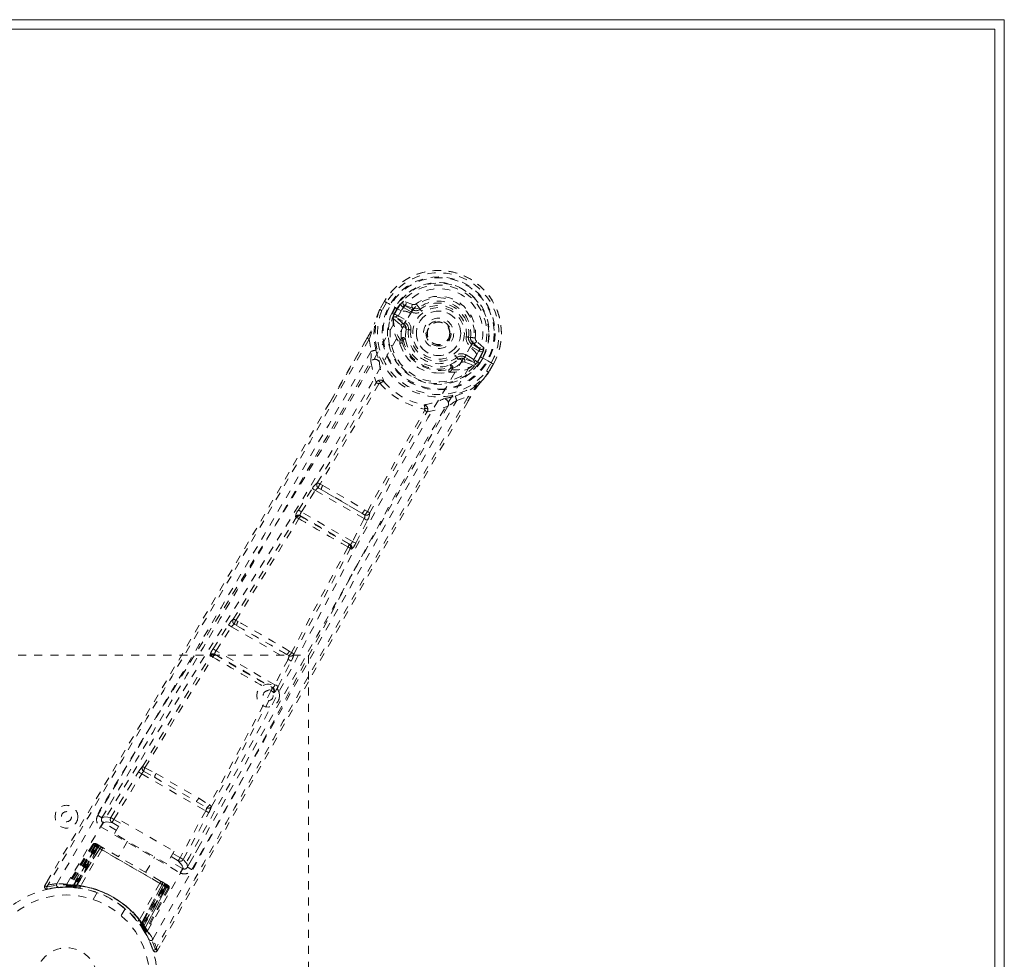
# Model space of a CAD drawing. Header units: inches. Extents: x 2.6 to 62.1, y 15.4 to 39.1.
# Tile 6 of 6: x 49.9 to 62.1, y 27.5 to 39.1. Entities that reach past the tile are written whole.
import ezdxf

# ---------------------------------------------------------------- set-up
doc = ezdxf.new("R2010")
doc.units = ezdxf.units.IN
doc.header["$MEASUREMENT"] = 0
doc.linetypes.add('SLD-Dashed', pattern=[0.075, 0.05, -0.025])
doc.linetypes.add('SLD-Solid', pattern=[0])

msp = doc.modelspace()

# ---------------------------------------------------------------- linework, layer by layer
at = {"color": 7, "linetype": 'SLD-Solid', "lineweight": 15}
for p, q in [((2.597, 39.139), (62.097, 39.139)), ((62.097, 39.139), (62.097, 15.389)), ((2.715, 39.021), (61.979, 39.021)), ((61.979, 39.021), (2.715, 39.021)), ((61.979, 39.021), (61.979, 15.508)), ((61.979, 15.508), (61.979, 39.021))]:
    msp.add_line(p, q, dxfattribs=at)
at = {"color": 7, "linetype": 'SLD-Dashed', "lineweight": 0}
for p, q in [((54.414, 35.651), (54.356, 35.55)), ((54.415, 35.651), (54.357, 35.549)), ((54.417, 35.649), (54.414, 35.651)), ((54.463, 35.622), (54.417, 35.649)), ((54.764, 35.611), (54.649, 35.65)), ((54.356, 35.55), (54.353, 35.546)), ((54.438, 35.634), (54.381, 35.535)), ((54.483, 35.61), (54.463, 35.622)), ((54.62, 35.531), (54.483, 35.61)), ((54.508, 35.512), (54.543, 35.573)), ((54.569, 35.558), (54.534, 35.498)), ((54.534, 35.487), (54.574, 35.555)), ((54.574, 35.555), (54.569, 35.558)), ((54.743, 35.52), (54.642, 35.578)), ((54.657, 35.604), (54.768, 35.564)), ((54.758, 35.546), (54.657, 35.604)), ((54.768, 35.564), (54.758, 35.546)), ((54.842, 35.571), (54.806, 35.618)), ((54.842, 35.571), (54.857, 35.552)), ((54.508, 35.511), (54.508, 35.512)), ((54.508, 35.511), (54.534, 35.498)), ((54.522, 35.452), (54.522, 35.446)), ((54.522, 35.446), (54.522, 35.446)), ((54.522, 35.446), (54.522, 35.446)), ((54.526, 35.431), (54.522, 35.446)), ((54.526, 35.431), (54.615, 35.356)), ((54.534, 35.497), (54.529, 35.478)), ((54.529, 35.478), (54.534, 35.487)), ((54.655, 35.367), (54.555, 35.453)), ((54.555, 35.453), (54.667, 35.388)), ((54.57, 35.479), (54.682, 35.414)), ((54.74, 35.503), (54.741, 35.505)), ((54.655, 35.367), (54.667, 35.388)), ((54.711, 35.3), (54.682, 35.304)), ((54.2, 35.196), (53.735, 34.397)), ((53.738, 34.394), (54.201, 35.195)), ((54.225, 35.179), (54.25, 35.032)), ((54.612, 35.171), (54.621, 35.188)), ((54.644, 35.181), (54.635, 35.165)), ((55.22, 35.174), (55.211, 35.161)), ((55.457, 35.205), (55.481, 35.202)), ((55.481, 35.202), (55.48, 35.194)), ((55.646, 35.075), (55.555, 35.155)), ((54.606, 35.122), (54.604, 35.143)), ((55.474, 35.081), (55.473, 35.079)), ((55.587, 35.033), (55.486, 35.091)), ((55.511, 35.135), (55.501, 35.117)), ((55.602, 35.059), (55.501, 35.117)), ((55.511, 35.135), (55.602, 35.059)), ((55.329, 34.93), (55.311, 34.953)), ((55.397, 34.938), (55.41, 34.959)), ((55.522, 34.894), (55.397, 34.938)), ((55.41, 34.959), (55.522, 34.894)), ((55.425, 34.985), (55.537, 34.92)), ((55.694, 34.911), (55.557, 34.99)), ((55.562, 34.894), (55.601, 34.962)), ((55.571, 34.899), (55.606, 34.959)), ((55.632, 34.945), (55.596, 34.883)), ((55.601, 34.962), (55.606, 34.959)), ((55.632, 34.945), (55.632, 34.945)), ((55.714, 34.899), (55.694, 34.911)), ((55.232, 34.82), (55.242, 34.836)), ((55.25, 34.803), (55.259, 34.819)), ((55.408, 34.898), (55.518, 34.859)), ((55.532, 34.863), (55.518, 34.859)), ((55.518, 34.859), (55.518, 34.859)), ((55.518, 34.859), (55.518, 34.859)), ((55.533, 34.863), (55.538, 34.865)), ((55.571, 34.899), (55.557, 34.885)), ((55.557, 34.885), (55.562, 34.894)), ((55.571, 34.899), (55.596, 34.883)), ((55.596, 34.883), (55.596, 34.883)), ((55.68, 34.785), (55.737, 34.884)), ((55.705, 34.771), (55.763, 34.872)), ((55.764, 34.871), (55.706, 34.77)), ((55.761, 34.873), (55.714, 34.899)), ((55.764, 34.871), (55.761, 34.873)), ((55.229, 34.782), (55.21, 34.773)), ((55.704, 34.767), (55.706, 34.77)), ((54.345, 34.628), (54.345, 34.628)), ((55.309, 34.42), (55.45, 34.472)), ((55.449, 34.412), (55.476, 34.459)), ((55.477, 34.459), (55.45, 34.412)), ((54.912, 34.3), (54.912, 34.3)), ((53.347, 33.064), (53.52, 33.331)), ((53.595, 33.336), (53.629, 33.317)), ((53.65, 33.367), (53.615, 33.386)), ((53.384, 33.04), (53.557, 33.307)), ((53.557, 33.307), (54.162, 32.957)), ((54.135, 33.025), (53.629, 33.317)), ((53.32, 32.971), (53.31, 32.982)), ((53.38, 32.985), (53.37, 32.997)), ((53.37, 32.997), (53.987, 32.64)), ((54.018, 32.674), (53.384, 33.04)), ((54.162, 32.957), (54.018, 32.674)), ((54.135, 33.025), (54.168, 33.005)), ((54.202, 33.047), (54.168, 33.068)), ((54.057, 32.654), (54.202, 32.937)), ((53.987, 32.64), (53.973, 32.643)), ((53.99, 32.584), (54.005, 32.581)), ((52.29, 31.344), (52.481, 31.641)), ((52.328, 31.32), (52.519, 31.617)), ((52.519, 31.617), (53.218, 31.213)), ((52.582, 31.632), (52.554, 31.648)), ((52.6, 31.682), (52.571, 31.697)), ((53.2, 31.276), (52.582, 31.632)), ((47.472, 31.264), (53.472, 31.264)), ((52.251, 31.263), (52.256, 31.256)), ((52.316, 31.271), (52.311, 31.278)), ((52.311, 31.278), (53.028, 30.864)), ((53.056, 30.899), (52.328, 31.32)), ((53.2, 31.276), (53.227, 31.26)), ((53.261, 31.299), (53.233, 31.316)), ((53.472, 31.264), (53.472, 23.264)), ((53.218, 31.213), (53.056, 30.899)), ((53.096, 30.879), (53.258, 31.193)), ((53.028, 30.864), (53.02, 30.865)), ((53.037, 30.805), (53.046, 30.804)), ((51.021, 29.253), (51.366, 29.818)), ((51.06, 29.23), (51.404, 29.795)), ((51.404, 29.795), (52.198, 29.337)), ((51.431, 29.826), (51.565, 29.752)), ((51.444, 29.87), (51.583, 29.798)), ((51.565, 29.752), (52.08, 29.454)), ((51.06, 29.5), (50.913, 29.253)), ((52.08, 29.454), (52.211, 29.376)), ((52.111, 29.493), (52.243, 29.409)), ((52.198, 29.337), (51.881, 28.756)), ((51.92, 28.735), (52.237, 29.315)), ((50.911, 29.251), (50.909, 29.243)), ((51.09, 29.095), (50.928, 29.189)), ((51.037, 29.191), (51.119, 29.144)), ((51.06, 29.23), (51.141, 29.183)), ((51.067, 29.054), (51.157, 29.21)), ((51.157, 29.21), (51.806, 28.835)), ((50.897, 29.137), (51.881, 28.569)), ((51.716, 28.679), (51.067, 29.054)), ((51.227, 28.962), (51.116, 28.769)), ((50.797, 28.92), (50.476, 28.406)), ((50.809, 28.913), (50.492, 28.406)), ((50.829, 28.906), (50.512, 28.403)), ((50.825, 28.904), (50.514, 28.406)), ((50.831, 28.9), (50.552, 28.418)), ((50.561, 28.417), (50.837, 28.896)), ((50.567, 28.417), (50.843, 28.893)), ((50.848, 28.89), (50.575, 28.416)), ((50.859, 28.884), (50.588, 28.415)), ((50.591, 28.402), (50.883, 28.87)), ((50.884, 28.87), (50.592, 28.402)), ((50.595, 28.414), (50.864, 28.881)), ((50.91, 28.855), (50.645, 28.405)), ((50.809, 28.913), (50.797, 28.92)), ((50.883, 28.87), (50.825, 28.904)), ((50.837, 28.896), (50.831, 28.9)), ((50.837, 28.896), (51.703, 28.397)), ((50.843, 28.893), (50.848, 28.89)), ((50.852, 28.921), (50.846, 28.925)), ((51.692, 28.403), (50.848, 28.89)), ((50.863, 28.915), (50.858, 28.918)), ((50.864, 28.881), (50.859, 28.884)), ((50.864, 28.881), (51.676, 28.412)), ((50.912, 28.887), (50.865, 28.914)), ((50.879, 28.906), (50.874, 28.909)), ((50.879, 28.906), (50.912, 28.887)), ((50.883, 28.87), (50.884, 28.87)), ((51.806, 28.835), (51.716, 28.679)), ((51.791, 28.808), (51.881, 28.756)), ((51.974, 28.641), (52.114, 28.891)), ((51.453, 28.574), (51.565, 28.767)), ((51.911, 28.621), (51.74, 28.72)), ((51.768, 28.769), (51.858, 28.717)), ((51.967, 28.632), (51.973, 28.638)), ((50.237, 28.469), (50.203, 28.412)), ((50.237, 28.469), (50.203, 28.411)), ((50.237, 28.465), (50.204, 28.411)), ((51.63, 28.439), (51.373, 27.985)), ((51.638, 28.467), (51.645, 28.463)), ((51.704, 28.43), (51.657, 28.457)), ((51.657, 28.457), (51.69, 28.438)), ((50.203, 28.411), (50.229, 28.396)), ((50.235, 28.368), (50.288, 28.377)), ((50.451, 28.392), (50.467, 28.392)), ((50.476, 28.406), (50.492, 28.406)), ((50.488, 28.392), (50.563, 28.388)), ((50.514, 28.406), (50.591, 28.402)), ((50.55, 28.389), (50.541, 28.39)), ((50.55, 28.389), (50.552, 28.418)), ((50.559, 28.389), (50.55, 28.389)), ((50.552, 28.418), (50.561, 28.417)), ((50.556, 28.389), (50.565, 28.388)), ((50.559, 28.389), (50.561, 28.417)), ((50.563, 28.388), (50.564, 28.388)), ((50.564, 28.388), (50.572, 28.388)), ((50.565, 28.388), (50.567, 28.417)), ((50.575, 28.416), (50.567, 28.417)), ((50.572, 28.387), (50.575, 28.416)), ((50.585, 28.386), (50.588, 28.415)), ((50.592, 28.386), (50.585, 28.386)), ((50.588, 28.415), (50.595, 28.414)), ((50.592, 28.402), (50.591, 28.402)), ((50.852, 28.323), (50.804, 28.239)), ((51.398, 27.937), (51.657, 28.424)), ((51.657, 28.423), (51.398, 27.936)), ((51.676, 28.412), (51.407, 27.945)), ((51.411, 27.94), (51.681, 28.409)), ((51.418, 27.929), (51.692, 28.403)), ((51.697, 28.4), (51.422, 27.923)), ((51.703, 28.397), (51.426, 27.918)), ((51.431, 27.911), (51.709, 28.393)), ((51.438, 27.869), (51.715, 28.394)), ((51.715, 28.39), (51.44, 27.871)), ((51.731, 28.38), (51.451, 27.853)), ((51.743, 28.374), (51.458, 27.839)), ((51.657, 28.424), (51.657, 28.423)), ((51.715, 28.39), (51.657, 28.423)), ((51.681, 28.409), (51.676, 28.412)), ((51.695, 28.435), (51.69, 28.438)), ((51.692, 28.403), (51.697, 28.4)), ((51.709, 28.393), (51.703, 28.397)), ((51.711, 28.425), (51.706, 28.429)), ((51.723, 28.419), (51.717, 28.422)), ((51.743, 28.374), (51.731, 28.38)), ((51.15, 28.039), (51.199, 28.123)), ((51.407, 27.945), (51.383, 27.928)), ((51.387, 27.923), (51.383, 27.928)), ((51.411, 27.94), (51.387, 27.923)), ((51.418, 27.929), (51.394, 27.913)), ((51.398, 27.936), (51.398, 27.937)), ((51.398, 27.936), (51.44, 27.871)), ((51.422, 27.923), (51.399, 27.907)), ((51.399, 27.906), (51.4, 27.905)), ((51.4, 27.905), (51.409, 27.891)), ((51.426, 27.918), (51.402, 27.901)), ((51.407, 27.895), (51.402, 27.901)), ((51.407, 27.945), (51.411, 27.94)), ((51.431, 27.911), (51.407, 27.895)), ((51.423, 27.87), (51.407, 27.895)), ((51.412, 27.887), (51.44, 27.842)), ((51.422, 27.923), (51.418, 27.929)), ((51.426, 27.918), (51.431, 27.911)), ((51.448, 27.831), (51.456, 27.817)), ((51.451, 27.853), (51.458, 27.839)), ((51.451, 27.824), (51.459, 27.81)), ((51.527, 27.661), (51.547, 27.611)), ((51.574, 27.619), (51.545, 27.61)), ((51.6, 27.605), (51.633, 27.664))]:
    msp.add_line(p, q, dxfattribs=at)
at = {"color": 7, "linetype": 'SLD-Dashed', "lineweight": 0, "flags": 128}
for points in [[(54.414, 35.651), (54.413, 35.651), (54.414, 35.65), (54.416, 35.649), (54.419, 35.647), (54.423, 35.644), (54.428, 35.641), (54.433, 35.638), (54.438, 35.634)], [(54.741, 35.505), (54.784, 35.568), (54.841, 35.621), (54.91, 35.661), (54.986, 35.686), (55.067, 35.696), (55.149, 35.69), (55.229, 35.669), (55.304, 35.634), (55.372, 35.586), (55.43, 35.527), (55.476, 35.459), (55.508, 35.384), (55.525, 35.306), (55.524, 35.227), (55.507, 35.151), (55.474, 35.081)], [(50.352, 28.433), (50.883, 29.336), (51.422, 30.231), (51.968, 31.119), (52.518, 32.001), (53.064, 32.879), (53.601, 33.758), (54.121, 34.641), (54.62, 35.531)], [(54.353, 35.546), (54.319, 35.463), (54.29, 35.375)], [(54.356, 35.55), (54.318, 35.46), (54.294, 35.385)], [(54.353, 35.546), (54.354, 35.546), (54.356, 35.545), (54.359, 35.544), (54.362, 35.543), (54.367, 35.541), (54.371, 35.539), (54.376, 35.537), (54.381, 35.535)], [(54.381, 35.535), (54.376, 35.538), (54.37, 35.542), (54.366, 35.544), (54.361, 35.547), (54.358, 35.548), (54.356, 35.55), (54.355, 35.55), (54.356, 35.55)], [(54.642, 35.578), (54.625, 35.594), (54.614, 35.615)], [(54.657, 35.604), (54.657, 35.603), (54.656, 35.602), (54.655, 35.599), (54.653, 35.596), (54.65, 35.592), (54.648, 35.588), (54.645, 35.583), (54.642, 35.578)], [(54.743, 35.52), (54.746, 35.525), (54.749, 35.53), (54.751, 35.534), (54.754, 35.538), (54.756, 35.541), (54.757, 35.544), (54.758, 35.545), (54.758, 35.546)], [(54.768, 35.564), (54.808, 35.557), (54.826, 35.562)], [(54.826, 35.562), (54.834, 35.566), (54.842, 35.571)], [(54.875, 35.528), (54.871, 35.533), (54.868, 35.537), (54.865, 35.541), (54.862, 35.545), (54.86, 35.548), (54.858, 35.55), (54.857, 35.551), (54.857, 35.552)], [(50.475, 28.427), (51.005, 29.327), (51.545, 30.219), (52.092, 31.104), (52.642, 31.982), (53.189, 32.857), (53.725, 33.733), (54.243, 34.614), (54.739, 35.502)], [(54.534, 35.497), (54.534, 35.498), (54.534, 35.498)], [(54.534, 35.487), (54.552, 35.486), (54.57, 35.479)], [(54.57, 35.479), (54.567, 35.474), (54.564, 35.469), (54.561, 35.465), (54.559, 35.461), (54.557, 35.458), (54.556, 35.455), (54.555, 35.454), (54.555, 35.453)], [(54.682, 35.414), (54.679, 35.409), (54.677, 35.404), (54.674, 35.4), (54.672, 35.396), (54.67, 35.393), (54.668, 35.39), (54.668, 35.389), (54.667, 35.388)], [(54.306, 35.044), (54.281, 35.202), (54.29, 35.375)], [(54.294, 35.385), (54.291, 35.38), (54.29, 35.375)], [(54.627, 35.323), (54.624, 35.344), (54.615, 35.356)], [(54.621, 35.188), (54.619, 35.249), (54.627, 35.323)], [(54.682, 35.304), (54.674, 35.235), (54.675, 35.177)], [(54.741, 35.296), (54.735, 35.297), (54.73, 35.298), (54.725, 35.298), (54.72, 35.299), (54.716, 35.299), (54.714, 35.3), (54.712, 35.3), (54.711, 35.3)], [(54.225, 35.179), (53.491, 33.911), (52.747, 32.641), (52.011, 31.395), (51.898, 31.205), (51.781, 31.007), (51.677, 30.832), (51.575, 30.661), (51.465, 30.476), (51.389, 30.347), (51.308, 30.212), (51.228, 30.078), (51.169, 29.977), (51.097, 29.856), (51.014, 29.717), (50.844, 29.431), (50.74, 29.256), (50.61, 29.037), (50.476, 28.812), (50.349, 28.599), (50.229, 28.396)], [(54.2, 35.196), (54.199, 35.196), (54.2, 35.195), (54.202, 35.194), (54.205, 35.191), (54.209, 35.189), (54.214, 35.186), (54.22, 35.182), (54.225, 35.179)], [(55.238, 35.225), (55.237, 35.218), (55.22, 35.174)], [(55.427, 35.209), (55.433, 35.208), (55.438, 35.208), (55.444, 35.207), (55.448, 35.207), (55.452, 35.206), (55.454, 35.206), (55.456, 35.205), (55.457, 35.205)], [(54.25, 35.032), (53.99, 34.581), (53.722, 34.121), (53.447, 33.649), (53.187, 33.205), (52.918, 32.749), (52.637, 32.273), (52.388, 31.852), (52.257, 31.631), (52.118, 31.396), (51.97, 31.148), (51.815, 30.887), (51.674, 30.65), (51.551, 30.443), (51.453, 30.279), (51.344, 30.094), (51.22, 29.887), (51.105, 29.693), (51.006, 29.528), (50.925, 29.391), (50.86, 29.281)], [(51.477, 27.848), (51.992, 28.757), (52.495, 29.671), (52.987, 30.587), (53.473, 31.503), (53.957, 32.414), (54.448, 33.316), (54.952, 34.205), (55.473, 35.079)], [(54.606, 35.122), (54.641, 35.035), (54.676, 34.981)], [(55.057, 35.099), (55.016, 35.112), (55.002, 35.119)], [(55.486, 35.091), (55.489, 35.096), (55.491, 35.101), (55.494, 35.105), (55.496, 35.109), (55.498, 35.112), (55.5, 35.115), (55.5, 35.116), (55.501, 35.117)], [(55.587, 35.033), (55.59, 35.038), (55.592, 35.043), (55.595, 35.047), (55.597, 35.051), (55.599, 35.054), (55.6, 35.057), (55.601, 35.058), (55.602, 35.059)], [(55.633, 35.027), (55.609, 35.025), (55.587, 35.033)], [(51.544, 27.745), (52.061, 28.656), (52.567, 29.57), (53.062, 30.487), (53.551, 31.404), (54.038, 32.317), (54.531, 33.221), (55.036, 34.113), (55.557, 34.99)], [(54.345, 34.92), (54.348, 34.908), (54.35, 34.9)], [(55.223, 34.861), (55.274, 34.889), (55.329, 34.93)], [(55.293, 34.977), (55.297, 34.973), (55.3, 34.968), (55.303, 34.964), (55.306, 34.961), (55.308, 34.958), (55.31, 34.955), (55.311, 34.954), (55.311, 34.953)], [(55.425, 34.985), (55.422, 34.98), (55.419, 34.976), (55.417, 34.971), (55.414, 34.967), (55.413, 34.964), (55.411, 34.962), (55.41, 34.96), (55.41, 34.959)], [(55.522, 34.894), (55.523, 34.895), (55.524, 34.897), (55.525, 34.899), (55.527, 34.902), (55.529, 34.906), (55.532, 34.911), (55.535, 34.915), (55.537, 34.92)], [(55.537, 34.92), (55.552, 34.909), (55.562, 34.894)], [(55.606, 34.959), (55.609, 34.957), (55.615, 34.954), (55.623, 34.95), (55.632, 34.945)], [(54.245, 34.904), (54.27, 34.774), (54.312, 34.647)], [(55.259, 34.819), (55.314, 34.848), (55.373, 34.892)], [(55.373, 34.892), (55.393, 34.9), (55.408, 34.898)], [(55.571, 34.899), (55.571, 34.899), (55.571, 34.899)], [(55.706, 34.77), (55.706, 34.77), (55.705, 34.771), (55.703, 34.772), (55.7, 34.774), (55.696, 34.776), (55.691, 34.779), (55.686, 34.782), (55.68, 34.785)], [(55.704, 34.767), (55.703, 34.767), (55.701, 34.769), (55.699, 34.771), (55.696, 34.773), (55.693, 34.776), (55.689, 34.779), (55.685, 34.782), (55.68, 34.785)], [(55.737, 34.884), (55.743, 34.881), (55.748, 34.878), (55.753, 34.876), (55.758, 34.874), (55.761, 34.872), (55.763, 34.871), (55.764, 34.871), (55.764, 34.871)], [(54.359, 34.632), (54.359, 34.643), (54.356, 34.651), (54.351, 34.658), (54.344, 34.662), (54.336, 34.663), (54.328, 34.661), (54.319, 34.655), (54.312, 34.647)], [(55.053, 34.763), (55.117, 34.76), (55.21, 34.773)], [(55.587, 34.626), (55.642, 34.687), (55.704, 34.767)], [(55.706, 34.77), (55.646, 34.693), (55.594, 34.635)], [(53.581, 33.399), (53.95, 34.018), (54.31, 34.639)], [(54.345, 34.628), (53.985, 34.006), (53.615, 33.386)], [(55.292, 34.475), (55.442, 34.532), (55.587, 34.626)], [(55.587, 34.626), (55.591, 34.63), (55.594, 34.635)], [(55.45, 34.472), (54.72, 33.203), (53.991, 31.923), (53.28, 30.662), (53.158, 30.446), (53.032, 30.221), (52.927, 30.034), (52.815, 29.834), (52.692, 29.616), (52.56, 29.379), (52.453, 29.189), (52.325, 28.96), (52.167, 28.677), (52.064, 28.494), (51.937, 28.268), (51.809, 28.04), (51.688, 27.823), (51.574, 27.619)], [(52.025, 28.608), (52.091, 28.727), (52.175, 28.877), (52.277, 29.059), (52.397, 29.273), (52.519, 29.491), (52.626, 29.682), (52.701, 29.816), (52.768, 29.936), (52.828, 30.042), (52.904, 30.178), (52.983, 30.32), (53.06, 30.457), (53.458, 31.166), (53.859, 31.879), (54.339, 32.725), (54.829, 33.585), (55.309, 34.42)], [(55.146, 34.441), (55.153, 34.443), (55.166, 34.446)], [(55.45, 34.472), (55.455, 34.469), (55.461, 34.466), (55.466, 34.463), (55.47, 34.461), (55.474, 34.459), (55.476, 34.458), (55.477, 34.458), (55.477, 34.459)], [(53.735, 34.397), (52.881, 32.928), (51.545, 30.668), (50.237, 28.469)], [(55.45, 34.412), (54.172, 32.182), (52.884, 29.896), (51.6, 27.605)], [(54.202, 33.047), (54.554, 33.677), (54.912, 34.3)], [(54.946, 34.282), (54.949, 34.292), (54.95, 34.301), (54.947, 34.31), (54.942, 34.317), (54.936, 34.321), (54.927, 34.322), (54.918, 34.32), (54.909, 34.315)], [(54.946, 34.282), (55.077, 34.308), (55.202, 34.352)], [(54.23, 33.024), (54.581, 33.653), (54.939, 34.276)], [(53.52, 33.331), (53.524, 33.328), (53.533, 33.322), (53.544, 33.315), (53.557, 33.307)], [(53.595, 33.336), (53.594, 33.336), (53.592, 33.336), (53.588, 33.335), (53.578, 33.329), (53.567, 33.319), (53.557, 33.307)], [(53.65, 33.367), (53.91, 33.218), (54.168, 33.068)], [(53.629, 33.317), (53.883, 33.172), (54.135, 33.025)], [(52.539, 31.711), (52.931, 32.341), (53.32, 32.971)], [(52.571, 31.697), (52.964, 32.328), (53.354, 32.958)], [(53.347, 33.064), (53.351, 33.061), (53.36, 33.056), (53.372, 33.048), (53.384, 33.04)], [(53.37, 32.997), (53.367, 33.002), (53.369, 33.012), (53.372, 33.019), (53.375, 33.026), (53.379, 33.033), (53.384, 33.04)], [(54.162, 32.957), (54.176, 32.95), (54.188, 32.944), (54.197, 32.939), (54.202, 32.937)], [(53.962, 32.607), (53.611, 31.955), (53.261, 31.299)], [(54.018, 32.674), (54.014, 32.666), (54.01, 32.659), (54.006, 32.653), (54.001, 32.647), (53.994, 32.641), (53.987, 32.64)], [(54.018, 32.674), (54.031, 32.667), (54.044, 32.661), (54.053, 32.656), (54.057, 32.654)], [(53.289, 31.278), (53.639, 31.933), (53.99, 32.584)], [(52.481, 31.641), (52.499, 31.668), (52.501, 31.67)], [(52.481, 31.641), (52.485, 31.639), (52.494, 31.633), (52.506, 31.625), (52.519, 31.617)], [(51.414, 29.885), (51.834, 30.573), (52.256, 31.256)], [(52.29, 31.344), (52.294, 31.342), (52.303, 31.336), (52.315, 31.328), (52.328, 31.32)], [(51.444, 29.87), (51.864, 30.558), (52.288, 31.242)], [(53.218, 31.213), (53.232, 31.206), (53.244, 31.2), (53.253, 31.195), (53.258, 31.193)], [(53.258, 31.193), (53.272, 31.222), (53.272, 31.224)], [(53.056, 30.899), (53.07, 30.892), (53.083, 30.886), (53.092, 30.881), (53.096, 30.879)], [(53.009, 30.826), (52.629, 30.117), (52.243, 29.409)], [(52.271, 29.391), (52.656, 30.098), (53.037, 30.805)], [(51.366, 29.818), (51.369, 29.816), (51.378, 29.811), (51.391, 29.803), (51.404, 29.795)], [(51.583, 29.798), (51.847, 29.645), (52.111, 29.493)], [(51.565, 29.752), (51.822, 29.603), (52.08, 29.454)], [(52.198, 29.337), (52.211, 29.329), (52.224, 29.322), (52.233, 29.317), (52.237, 29.315)], [(50.928, 29.189), (50.925, 29.184), (50.918, 29.173), (50.909, 29.156), (50.897, 29.137)], [(51.021, 29.253), (50.947, 29.264), (50.911, 29.251)], [(50.928, 29.189), (50.963, 29.202), (51.037, 29.191)], [(51.021, 29.253), (51.026, 29.251), (51.034, 29.246), (51.046, 29.239), (51.06, 29.23)], [(51.037, 29.191), (51.038, 29.192), (51.039, 29.195), (51.041, 29.198), (51.044, 29.203), (51.047, 29.209), (51.051, 29.216), (51.055, 29.223), (51.06, 29.23)], [(50.797, 28.92), (50.8, 28.918), (50.807, 28.914), (50.818, 28.908), (50.831, 28.9)], [(50.843, 28.893), (50.83, 28.901), (50.819, 28.907), (50.812, 28.911), (50.809, 28.913)], [(50.825, 28.904), (50.825, 28.904), (50.827, 28.903), (50.83, 28.901), (50.834, 28.899), (50.839, 28.895), (50.845, 28.892), (50.852, 28.888), (50.859, 28.884)], [(50.858, 28.918), (50.855, 28.92), (50.852, 28.922), (50.85, 28.923), (50.849, 28.923)], [(50.91, 28.855), (50.9, 28.86), (50.892, 28.865), (50.886, 28.868), (50.884, 28.87)], [(51.63, 28.439), (51.452, 28.542), (51.27, 28.647), (51.089, 28.751), (50.91, 28.855)], [(50.931, 28.876), (50.928, 28.877), (50.926, 28.879), (50.925, 28.88), (50.924, 28.88)], [(51.638, 28.467), (51.463, 28.569), (51.285, 28.672), (51.106, 28.775), (50.931, 28.876)], [(51.858, 28.717), (51.859, 28.718), (51.86, 28.721), (51.862, 28.724), (51.865, 28.729), (51.868, 28.735), (51.872, 28.742), (51.876, 28.749), (51.881, 28.756)], [(51.858, 28.717), (51.904, 28.658), (51.911, 28.621)], [(51.881, 28.756), (51.895, 28.749), (51.907, 28.742), (51.916, 28.737), (51.92, 28.735)], [(51.973, 28.638), (51.966, 28.675), (51.92, 28.735)], [(51.881, 28.569), (51.892, 28.588), (51.902, 28.605), (51.908, 28.617), (51.911, 28.621)], [(51.657, 28.424), (51.654, 28.425), (51.648, 28.428), (51.64, 28.433), (51.63, 28.439)], [(50.206, 28.41), (50.203, 28.402), (50.202, 28.394), (50.204, 28.386), (50.207, 28.378), (50.211, 28.372), (50.218, 28.368), (50.225, 28.366), (50.232, 28.367)], [(50.235, 28.367), (50.277, 28.375), (50.288, 28.376)], [(50.595, 28.414), (50.593, 28.403), (50.592, 28.394), (50.592, 28.388), (50.592, 28.386)], [(51.681, 28.409), (51.688, 28.405), (51.695, 28.401), (51.701, 28.398), (51.706, 28.395), (51.711, 28.392), (51.714, 28.391), (51.715, 28.39), (51.715, 28.39)], [(51.731, 28.38), (51.728, 28.382), (51.721, 28.386), (51.71, 28.393), (51.697, 28.4)], [(51.704, 28.429), (51.704, 28.429), (51.703, 28.43)], [(51.709, 28.393), (51.722, 28.386), (51.733, 28.379), (51.74, 28.375), (51.743, 28.374)], [(51.72, 28.42), (51.719, 28.421), (51.717, 28.422), (51.714, 28.424), (51.711, 28.425)], [(51.715, 28.389), (51.718, 28.396), (51.718, 28.398)], [(51.437, 27.864), (51.439, 27.87), (51.44, 27.871)], [(51.455, 27.821), (51.455, 27.834), (51.458, 27.848)], [(51.548, 27.612), (51.552, 27.605), (51.558, 27.599), (51.565, 27.594), (51.572, 27.591), (51.58, 27.591), (51.587, 27.593), (51.593, 27.597), (51.598, 27.603)], [(51.6, 27.605), (51.6, 27.606), (51.598, 27.606), (51.592, 27.609), (51.584, 27.614), (51.579, 27.617), (51.574, 27.619)]]:
    msp.add_lwpolyline(points, dxfattribs=at)
at = {"color": 7, "linetype": 'SLD-Dashed', "lineweight": 0}
for centre, radius in [((55.084, 35.253), 0.7), ((55.084, 35.253), 0.69), ((55.084, 35.253), 0.623), ((55.084, 35.253), 0.32), ((55.084, 35.253), 0.275), ((55.084, 35.253), 0.188), ((55.084, 35.253), 0.156), ((55.084, 35.253), 0.142), ((55.084, 35.253), 0.139), ((55.084, 35.253), 0.138), ((52.972, 30.764), 0.141), ((52.972, 30.764), 0.0625), ((50.472, 29.264), 0.141), ((50.472, 29.264), 0.0625), ((50.472, 27.264), 1.125), ((50.472, 27.264), 1.03), ((50.472, 27.264), 0.376)]:
    msp.add_circle(centre, radius, dxfattribs=at)
for centre, radius, start, end in [((55.084, 35.253), 0.78, 330, 149.3038), ((55.084, 35.253), 0.78, 330.7166, 149.2834), ((55.084, 35.253), 0.75, 330.5684, 149.4315), ((55.084, 35.253), 0.629, 330.6527, 149.3472), ((55.084, 35.253), 0.599, 330.6527, 149.3473), ((55.092, 35.266), 0.541, 329.3501, 150.6499), ((54.777, 35.489), 0.206, 128.3377, 142.3425), ((54.671, 35.63), 0.0299, 137.8896, 241.9538), ((55.084, 35.253), 0.459, 352.774, 127.226), ((55.084, 35.253), 0.4, 352.774, 127.226), ((55.084, 35.253), 0.787, 158.0937, 321.9063), ((55.084, 35.253), 0.758, 158.0936, 321.9064), ((54.381, 35.535), 0.03, 150.0028, 155.051), ((55.098, 36.48), 1.063, 238.5462, 240.1441), ((55.084, 35.253), 0.593, 142.3909, 149.3289), ((54.63, 35.31), 0.221, 60.3095, 92.5187), ((54.803, 35.623), 0.119, 240, 307.2265), ((54.784, 35.589), 0.0301, 132.3507, 238.5745), ((54.803, 35.623), 0.089, 240, 307.226), ((54.778, 35.654), 0.0453, 251.2463, 307.5782), ((55.084, 35.253), 0.275, 0.0001, 179.9999), ((55.084, 35.253), 0.376, 352.774, 127.226), ((55.084, 35.253), 0.346, 352.7739, 127.226), ((55.084, 35.253), 0.632, 155.8272, 324.1727), ((55.084, 35.253), 0.602, 156.0327, 323.9673), ((55.019, 35.401), 0.499, 174.889, 213.9925), ((54.607, 35.441), 0.0863, 154.5576, 172.7029), ((54.539, 35.427), 0.0306, 59.0704, 124.5785), ((54.967, 35.433), 0.441, 180.227, 216.4269), ((54.623, 35.311), 0.119, 352.7762, 59.9987), ((53.187, 35.815), 1.187, 328.5695, 338.7919), ((50.869, 36.404), 3.572, 339.9449, 343.2506), ((54.64, 35.34), 0.0299, 61.0963, 148.778), ((54.651, 35.303), 0.031, 1.5713, 139.9012), ((54.618, 35.313), 0.0649, 351.3167, 55.0787), ((54.623, 35.311), 0.089, 352.774, 60), ((55.084, 35.253), 0.376, 172.774, 307.226), ((55.084, 35.253), 0.346, 172.7739, 307.2261), ((54.649, 35.146), 0.0449, 145.0861, 183.9405), ((54.611, 35.126), 0.0459, 58.2863, 88.8167), ((54.646, 35.17), 0.0305, 14.5492, 144.2834), ((54.62, 35.142), 0.0459, 58.3131, 88.8592), ((54.664, 35.149), 0.033, 151.8718, 198.3862), ((54.656, 35.148), 0.0347, 57.2621, 110.6064), ((55.09, 35.263), 0.453, 190.4509, 289.5491), ((55.081, 35.247), 0.411, 189.7062, 290.2939), ((55.084, 35.253), 0.275, 180.0002, 359.9998), ((55.545, 35.194), 0.119, 172.7719, 240.003), ((55.545, 35.194), 0.089, 172.774, 240), ((55.552, 35.194), 0.0715, 179.6362, 235.2017), ((55.325, 33.735), 1.476, 81.6233, 83.9266), ((55.525, 35.161), 0.0301, 241.425, 347.6456), ((55.585, 35.189), 0.0454, 172.4919, 228.6882), ((48.871, 35.188), 5.381, 356.9707, 358.3296), ((54.38, 34.589), 0.461, 99.1761, 106.3342), ((56.439, 35.636), 2.213, 195.5089, 198.8681), ((54.638, 35.099), 0.0396, 97.1261, 144.8208), ((55.104, 35.287), 0.494, 197.4886, 282.5114), ((55.352, 34.881), 0.233, 28.0387, 58.5918), ((55.618, 35.084), 0.0299, 238.0471, 342.1084), ((55.442, 35.105), 0.206, 337.6682, 351.6509), ((54.296, 34.871), 0.0608, 28.003, 147.4264), ((55.074, 35.235), 0.473, 212.614, 267.3863), ((55.365, 34.882), 0.119, 59.9996, 127.2265), ((55.365, 34.882), 0.089, 60, 127.226), ((55.37, 34.879), 0.0649, 64.9228, 128.6814), ((55.344, 34.903), 0.031, 340.1757, 118.3501), ((55.382, 34.912), 0.0299, 331.1706, 58.9553), ((55.084, 35.253), 0.593, 330.6711, 337.6091), ((-377.666, 285.79), 499.49, 329.09603, 329.84884), ((55.24, 34.978), 0.893, 184.9902, 201.1463), ((55.247, 35.263), 0.492, 265.7074, 305.4807), ((55.174, 34.79), 0.0396, 335.1755, 22.8767), ((55.204, 34.837), 0.033, 281.6209, 328.1184), ((55.231, 34.832), 0.0305, 335.7189, 105.4475), ((55.207, 34.83), 0.0348, 9.4013, 62.7314), ((55.209, 34.822), 0.0448, 296.2187, 334.9336), ((55.21, 34.78), 0.046, 31.1965, 61.7081), ((55.22, 34.795), 0.0459, 31.1377, 61.687), ((55.299, 35.242), 0.441, 263.5938, 299.7434), ((55.508, 34.868), 0.0306, 355.4362, 60.9201), ((55.464, 34.954), 0.116, 309.6258, 323.1164), ((54.363, 34.613), 0.0608, 43.7755, 145.9541), ((54.299, 34.646), 0.0133, 326.8075, 3.9401), ((54.307, 34.568), 0.0709, 57.285, 87.2799), ((54.355, 34.62), 0.0128, 72.3456, 143.3602), ((54.413, 34.582), 0.0738, 94.9746, 136.7625), ((55.09, 35.264), 0.966, 220.8189, 259.1817), ((55.053, 35.199), 0.844, 220.0603, 259.9396), ((58.186, 32.181), 3.568, 136.7478, 140.0572), ((56.52, 33.891), 1.188, 141.213, 151.4266), ((54.768, 35.25), 0.893, 278.852, 295.0113), ((55.148, 34.38), 0.0608, 332.5694, 92.0054), ((54.739, 36.618), 2.213, 281.1328, 284.4914), ((58.123, 29.858), 5.36, 121.6674, 123.0319), ((54.862, 34.311), 0.46, 13.6607, 20.8284), ((488.446, -214.26), 499.509, 150.15117, 150.90395), ((54.891, 34.308), 0.0608, 334.0458, 76.2243), ((54.839, 34.336), 0.0738, 343.2346, 25.0261), ((54.901, 34.305), 0.0128, 336.6404, 47.6715), ((54.88, 34.237), 0.0708, 32.7159, 62.7136), ((54.951, 34.27), 0.0134, 116.121, 153.2482), ((53.681, 33.248), 0.181, 123.5351, 152.7772), ((53.62, 33.375), 0.0457, 148.2744, 238.1422), ((53.573, 33.326), 0.0735, 55.5139, 84.148), ((53.698, 33.325), 0.104, 143.861, 174.0282), ((53.729, 33.305), 0.101, 142.2302, 173.4752), ((53.471, 32.959), 0.163, 139.7757, 171.876), ((53.348, 32.957), 0.0451, 60.8623, 146.7698), ((53.358, 32.946), 0.0451, 60.8964, 146.6083), ((53.311, 32.896), 0.0749, 55.0967, 82.9436), ((53.406, 32.934), 0.0574, 117.5056, 155.9265), ((72.34, 65.141), 37.367, 239.4615, 240.5382), ((69.972, 61.04), 32.594, 239.398, 240.6018), ((54.075, 33.106), 0.101, 306.5255, 337.7646), ((54.114, 32.988), 0.0575, 327.8225, 17.5889), ((54.108, 33.089), 0.104, 305.9737, 336.1366), ((54.19, 33.045), 0.0457, 241.8545, 331.7282), ((54.171, 32.981), 0.073, 35.7521, 64.5922), ((54.05, 33.035), 0.181, 327.2167, 356.4702), ((53.915, 32.641), 0.0579, 324.2357, 2.334), ((53.93, 32.539), 0.075, 37.0689, 64.892), ((53.95, 32.604), 0.0451, 333.3904, 59.1023), ((53.964, 32.601), 0.0451, 333.2249, 59.1409), ((53.904, 32.709), 0.163, 308.1269, 340.2184), ((52.618, 31.6), 0.136, 125.3377, 149.247), ((52.579, 31.585), 0.068, 111.1049, 151.6306), ((52.577, 31.687), 0.0448, 147.9316, 192.9073), ((52.575, 31.685), 0.0424, 190.4387, 240.4262), ((52.523, 31.628), 0.0843, 54.8762, 78.7925), ((52.641, 31.645), 0.0869, 143.4627, 178.3387), ((52.663, 31.631), 0.0814, 141.2421, 178.6915), ((36.214, 2.569), 33.355, 59.387, 60.6129), ((36.515, 3.091), 32.805, 59.3609, 60.6391), ((52.454, 31.214), 0.209, 141.5818, 166.4975), ((52.289, 31.239), 0.0451, 60.5934, 147.0814), ((52.294, 31.232), 0.0451, 60.6203, 147.0119), ((52.236, 31.168), 0.0909, 55.1494, 77.0228), ((52.338, 31.221), 0.0546, 113.5166, 156.9876), ((52.367, 31.28), 0.0564, 134.2686, 181.754), ((69.073, 59.482), 32.813, 239.2908, 240.7092), ((53.158, 31.345), 0.0814, 301.3055, 338.7566), ((53.16, 31.249), 0.068, 328.3633, 8.9083), ((53.182, 31.333), 0.0867, 301.6208, 336.578), ((53.249, 31.299), 0.0456, 241.2557, 331.8221), ((53.226, 31.223), 0.0837, 41.1234, 65.2107), ((53.154, 31.29), 0.136, 330.7137, 354.7142), ((70.972, 62.772), 36.65, 239.349, 240.651), ((53.002, 30.913), 0.0564, 298.2454, 345.7277), ((52.902, 30.956), 0.209, 313.5117, 338.4076), ((52.965, 30.859), 0.055, 323.1625, 6.3302), ((52.97, 30.743), 0.0911, 43.01, 64.8323), ((52.997, 30.826), 0.0451, 332.9921, 59.3767), ((53.005, 30.825), 0.0451, 332.918, 59.4077), ((51.713, 29.617), 0.402, 138.1502, 149.9185), ((51.495, 29.743), 0.105, 127.528, 150.365), ((51.455, 29.865), 0.0456, 154.1701, 238.2463), ((51.368, 29.754), 0.139, 56.8543, 70.6191), ((51.541, 29.818), 0.111, 151.7906, 175.6534), ((51.653, 29.743), 0.0888, 142.3576, 174.4019), ((52.028, 29.527), 0.0888, 305.6054, 337.6386), ((52.107, 29.39), 0.105, 329.6307, 352.4717), ((52.15, 29.466), 0.109, 304.2128, 328.3412), ((52.233, 29.416), 0.0456, 241.7563, 325.8231), ((51.889, 29.516), 0.401, 330.0777, 341.837), ((52.179, 29.283), 0.141, 49.4703, 63.0539), ((50.95, 29.227), 0.105, 149.2614, 239.9968), ((51.689, 30.647), 1.598, 238.715, 240.8666), ((50.947, 29.226), 0.0423, 156.5716, 241.9617), ((51.06, 29.23), 0.0451, 149.038, 239.5709), ((50.823, 28.904), 0.03, 60.0045, 148.0054), ((50.834, 28.897), 0.03, 60.0282, 148.0326), ((50.779, 28.773), 0.164, 61.7099, 70.6195), ((50.828, 28.851), 0.0742, 76.7379, 114.0526), ((50.852, 28.881), 0.0356, 52.0641, 140.2969), ((50.85, 28.888), 0.03, 60.0635, 148.0661), ((51.199, 28.696), 0.413, 146.969, 150.9841), ((51.354, 28.606), 0.586, 147.9667, 150.6063), ((51.222, 28.682), 0.428, 147.0691, 150.9479), ((51.247, 28.668), 0.444, 147.1782, 150.9136), ((51.252, 28.665), 0.444, 147.1779, 150.9139), ((50.908, 28.854), 0.0299, 60.1875, 148.2022), ((50.909, 28.854), 0.0299, 60.1863, 148.205), ((50.944, 28.842), 0.0369, 111.856, 159.663), ((51.88, 28.757), 0.0451, 240.4327, 330.8976), ((51.933, 28.66), 0.105, 240.0049, 330.7372), ((51.933, 28.657), 0.0423, 238.0385, 323.4303), ((52.794, 30.012), 1.6, 239.1351, 241.2831), ((51.603, 28.462), 0.0354, 319.2701, 9.2039), ((51.63, 28.438), 0.0299, 331.7987, 59.8075), ((51.631, 28.437), 0.0299, 331.796, 59.8167), ((50.229, 28.396), 0.03, 149.2765, 282.1398), ((50.451, 27.228), 1.209, 94.6689, 101.8404), ((50.472, 27.264), 1.158, 17.8705, 102.1289), ((50.311, 28.399), 0.0828, 181.8062, 202.6495), ((50.471, 27.272), 1.12, 94.6282, 102.0877), ((50.379, 28.418), 0.03, 150.1717, 274.0654), ((50.342, 27.064), 1.37, 84.4308, 89.5494), ((50.472, 27.265), 1.127, 89.5107, 94.6486), ((50.451, 28.422), 0.03, 271.0446, 328.0212), ((50.467, 28.422), 0.0299, 270.2739, 328.0935), ((50.472, 27.295), 1.097, 88.6317, 90.2661), ((50.516, 28.417), 0.0429, 166.9739, 215.8345), ((50.456, 27.237), 1.19, 30.8886, 89.1114), ((50.644, 27.6), 0.823, 96.3707, 101.7323), ((50.472, 27.264), 1.128, 30.4891, 89.511), ((50.488, 28.422), 0.0299, 269.2286, 328.1943), ((50.489, 28.419), 0.0273, 267.6491, 332.3052), ((50.472, 27.264), 1.128, 84.2659, 89.194), ((50.645, 27.612), 0.809, 95.4909, 100.8684), ((50.566, 28.528), 0.138, 239.4148, 263.4602), ((50.649, 27.608), 0.81, 94.3297, 99.6029), ((50.473, 27.265), 1.155, 34.3784, 85.6215), ((50.565, 28.418), 0.0297, 265.4813, 328.5177), ((50.566, 28.418), 0.0297, 265.4316, 328.5224), ((50.473, 27.265), 1.155, 35.0797, 84.9204), ((50.658, 27.676), 0.729, 91.0014, 95.2156), ((50.473, 27.265), 1.155, 36.0602, 83.9397), ((50.611, 28.405), 0.0345, 314.8522, 1.0219), ((50.49, 27.296), 1.12, 37.9468, 82.0532), ((51.293, 28.642), 0.447, 329.0873, 332.8023), ((51.297, 28.639), 0.448, 329.1025, 332.8072), ((51.326, 28.623), 0.427, 329.0471, 332.9369), ((51.195, 28.697), 0.584, 329.391, 332.0424), ((51.35, 28.609), 0.412, 329.0081, 333.0405), ((51.689, 28.404), 0.03, 331.9368, 59.9358), ((51.624, 28.283), 0.166, 49.5953, 58.3441), ((51.705, 28.394), 0.03, 331.9678, 59.9718), ((51.668, 28.366), 0.0742, 5.9495, 43.263), ((51.716, 28.388), 0.03, 331.9981, 59.9933), ((51.39, 27.955), 0.0346, 118.9848, 165.1413), ((50.735, 27.631), 0.73, 24.7879, 28.9966), ((50.478, 27.268), 1.121, 30.7886, 35.7505), ((51.424, 27.923), 0.0297, 151.479, 214.569), ((51.424, 27.922), 0.0297, 151.4772, 214.5229), ((50.474, 27.266), 1.125, 29.7325, 34.7319), ((50.45, 27.25), 1.156, 29.9654, 34.0292), ((50.693, 27.594), 0.797, 20.3545, 25.7117), ((50.678, 27.584), 0.818, 19.1598, 24.4815), ((50.679, 27.582), 0.82, 18.2571, 23.64), ((51.466, 27.857), 0.0299, 151.8104, 210.7673), ((51.466, 27.857), 0.03, 166.894, 211.2573), ((51.448, 27.879), 0.0429, 264.1655, 313.0244), ((50.472, 27.264), 1.128, 25.3516, 30.4872), ((51.477, 27.839), 0.0299, 151.9028, 209.7226), ((51.52, 27.846), 0.0714, 181.64, 208.9271), ((51.485, 27.825), 0.03, 151.9825, 208.9575), ((50.363, 27.051), 1.37, 30.4501, 35.5688), ((50.439, 27.246), 1.165, 28.9755, 29.8295), ((51.518, 27.76), 0.03, 205.9359, 329.8267), ((50.476, 27.266), 1.123, 17.9076, 25.3634), ((50.448, 27.227), 1.212, 18.1731, 25.3231), ((51.574, 27.619), 0.03, 197.8639, 330.7196)]:
    msp.add_arc(centre, radius, start, end, dxfattribs=at)

doc.saveas('drawing.dxf')
